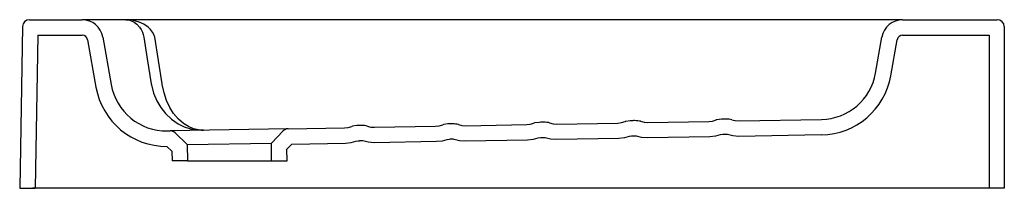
# Model space of a CAD drawing. Header units: millimetres. Extents: x 0 to 0.702, y 0 to 0.12.
import ezdxf

# ---------------------------------------------------------------- set-up
doc = ezdxf.new("R2010")
doc.units = ezdxf.units.MM
doc.layers.add('BLOCKS', color=3, linetype='Continuous')

msp = doc.modelspace()

# ---------------------------------------------------------------- linework, layer by layer
at = {"layer": 'BLOCKS'}
for p, q in [((0.00701, 0.12), (0.04451, 0.12)), ((0.07564, 0.12), (0.04451, 0.12)), ((0.62968, 0.12), (0.07564, 0.12)), ((0.62968, 0.12), (0.69718, 0.12)), ((0.00201, 0.11509), (0, 0)), ((0.70218, 0.11509), (0.70218, 0)), ((0.0129, 0.109), (0.011, 0)), ((0.0129, 0.109), (0.04451, 0.109)), ((0.04845, 0.10569), (0.05439, 0.07198)), ((0.05928, 0.1076), (0.06523, 0.07389)), ((0.10162, 0.07439), (0.09627, 0.1076)), ((0.6104, 0.08203), (0.61491, 0.1076)), ((0.62123, 0.08012), (0.62574, 0.10569)), ((0.62968, 0.109), (0.69128, 0.109)), ((0.69128, 0.109), (0.69128, 0)), ((0.09377, 0.07439), (0.09389, 0.0737)), ((0.10171, 0.07384), (0.10162, 0.07439)), ((0.50219, 0.04927), (0.50216, 0.04927)), ((0.5022, 0.04927), (0.50219, 0.04927)), ((0.19136, 0.04234), (0.10723, 0.04088)), ((0.19136, 0.04234), (0.23157, 0.04305)), ((0.24223, 0.04473), (0.2422, 0.04473)), ((0.24224, 0.04473), (0.24223, 0.04473)), ((0.25304, 0.04342), (0.29656, 0.04418)), ((0.30722, 0.04587), (0.30719, 0.04587)), ((0.30723, 0.04587), (0.30722, 0.04587)), ((0.31803, 0.04455), (0.36155, 0.04531)), ((0.37221, 0.047), (0.37218, 0.047)), ((0.37222, 0.047), (0.37221, 0.047)), ((0.38302, 0.04569), (0.42654, 0.04645)), ((0.4372, 0.04814), (0.43717, 0.04813)), ((0.43721, 0.04813), (0.4372, 0.04814)), ((0.44801, 0.04682), (0.49153, 0.04758)), ((0.513, 0.04796), (0.57171, 0.04898)), ((0.10532, 0.04084), (0.10723, 0.04088)), ((0.11948, 0.03109), (0.11079, 0.03947)), ((0.18785, 0.04082), (0.17947, 0.03213)), ((0.10856, 0.02634), (0.10494, 0.02984)), ((0.11948, 0.03109), (0.17947, 0.03213)), ((0.11948, 0.03109), (0.11968, 0.01947)), ((0.17969, 0.01947), (0.17947, 0.03213)), ((0.19404, 0.03139), (0.19054, 0.02777)), ((0.10856, 0.02634), (0.10868, 0.01947)), ((0.19069, 0.01947), (0.19054, 0.02777)), ((0.11968, 0.01947), (0.10868, 0.01947)), ((0.11968, 0.01947), (0.17969, 0.01947)), ((0.17969, 0.01947), (0.19069, 0.01947)), ((0, 0), (0.011, 0)), ((0.69128, 0), (0.0091, 0)), ((0.70218, 0), (0.69128, 0))]:
    msp.add_line(p, q, dxfattribs=at)
at = {"layer": 'BLOCKS', "flags": 128}
for points in [[(0.09627, 0.1076), (0.09565, 0.10943), (0.09478, 0.11109), (0.09331, 0.11305), (0.09161, 0.1147), (0.08852, 0.11683), (0.0852, 0.11834), (0.08048, 0.11959), (0.07566, 0.12), (0.07564, 0.12)], [(0.07564, 0.12), (0.07565, 0.12), (0.07864, 0.1196), (0.08156, 0.11834), (0.08362, 0.11683), (0.08553, 0.1147), (0.08659, 0.11305), (0.0875, 0.11109), (0.08804, 0.10943), (0.08842, 0.1076)], [(0.08842, 0.1076), (0.09093, 0.09204), (0.09377, 0.07439)], [(0.09389, 0.0737), (0.09542, 0.06778), (0.0977, 0.06229), (0.10061, 0.05741), (0.10404, 0.05314), (0.10834, 0.04915), (0.11301, 0.04598), (0.11739, 0.04386), (0.12192, 0.04237), (0.12653, 0.04152), (0.12976, 0.0413), (0.13073, 0.04129), (0.13103, 0.04129), (0.13112, 0.04129), (0.13115, 0.04129)], [(0.13115, 0.04129), (0.13113, 0.04129), (0.13105, 0.04129), (0.13082, 0.04129), (0.13006, 0.0413), (0.12752, 0.04154), (0.12388, 0.04241), (0.12031, 0.04391), (0.11686, 0.04605), (0.11317, 0.04923), (0.10977, 0.05324), (0.10706, 0.05752), (0.10475, 0.06242), (0.10293, 0.06791), (0.10171, 0.07384)], [(0.50216, 0.04927), (0.502, 0.04926), (0.50167, 0.04926), (0.50038, 0.0492), (0.49719, 0.04876), (0.49672, 0.04861)], [(0.5022, 0.04927), (0.5022, 0.04927), (0.50219, 0.04927), (0.50218, 0.04927), (0.50217, 0.04927), (0.50217, 0.04927), (0.50216, 0.04927)], [(0.50779, 0.0488), (0.50701, 0.049), (0.50586, 0.04916), (0.50471, 0.04924), (0.50346, 0.04928), (0.50283, 0.04928), (0.5022, 0.04927)], [(0.23157, 0.04305), (0.23417, 0.04332), (0.23676, 0.04407)], [(0.2422, 0.04473), (0.24204, 0.04473), (0.24171, 0.04472), (0.24041, 0.04466), (0.23723, 0.04422), (0.23676, 0.04407)], [(0.24224, 0.04473), (0.24223, 0.04473), (0.24223, 0.04473), (0.24222, 0.04473), (0.24221, 0.04473), (0.24221, 0.04473), (0.2422, 0.04473)], [(0.24783, 0.04426), (0.24705, 0.04446), (0.2459, 0.04462), (0.24475, 0.04471), (0.2435, 0.04474), (0.24287, 0.04474), (0.24224, 0.04473)], [(0.24783, 0.04426), (0.25035, 0.04361), (0.25304, 0.04342)], [(0.29656, 0.04418), (0.29916, 0.04445), (0.30175, 0.0452)], [(0.30719, 0.04587), (0.30703, 0.04586), (0.3067, 0.04585), (0.30541, 0.0458), (0.30222, 0.04536), (0.30175, 0.0452)], [(0.30723, 0.04587), (0.30723, 0.04587), (0.30722, 0.04587), (0.30721, 0.04587), (0.3072, 0.04587), (0.3072, 0.04587), (0.30719, 0.04587)], [(0.31282, 0.04539), (0.31204, 0.0456), (0.31089, 0.04576), (0.30974, 0.04584), (0.30849, 0.04587), (0.30786, 0.04587), (0.30723, 0.04587)], [(0.31282, 0.04539), (0.31534, 0.04475), (0.31803, 0.04455)], [(0.36155, 0.04531), (0.36415, 0.04559), (0.36674, 0.04634)], [(0.37218, 0.047), (0.37202, 0.047), (0.37169, 0.04699), (0.3704, 0.04693), (0.36721, 0.04649), (0.36674, 0.04634)], [(0.37222, 0.047), (0.37222, 0.047), (0.37221, 0.047), (0.3722, 0.047), (0.37219, 0.047), (0.37219, 0.047), (0.37218, 0.047)], [(0.37781, 0.04653), (0.37703, 0.04673), (0.37588, 0.04689), (0.37473, 0.04697), (0.37348, 0.04701), (0.37285, 0.04701), (0.37222, 0.047)], [(0.37781, 0.04653), (0.38033, 0.04588), (0.38302, 0.04569)], [(0.42654, 0.04645), (0.42914, 0.04672), (0.43173, 0.04747)], [(0.43717, 0.04813), (0.43701, 0.04813), (0.43668, 0.04812), (0.43539, 0.04807), (0.4322, 0.04763), (0.43173, 0.04747)], [(0.43721, 0.04813), (0.43721, 0.04813), (0.4372, 0.04813), (0.43719, 0.04813), (0.43718, 0.04813), (0.43718, 0.04813), (0.43717, 0.04813)], [(0.4428, 0.04766), (0.44202, 0.04787), (0.44087, 0.04803), (0.43972, 0.04811), (0.43847, 0.04814), (0.43784, 0.04814), (0.43721, 0.04813)], [(0.4428, 0.04766), (0.44532, 0.04702), (0.44801, 0.04682)], [(0.49153, 0.04758), (0.49413, 0.04786), (0.49672, 0.04861)], [(0.50779, 0.0488), (0.51031, 0.04815), (0.513, 0.04796)], [(0.3724, 0.036), (0.37226, 0.036), (0.37206, 0.03599), (0.37138, 0.03597), (0.36963, 0.03572), (0.36627, 0.03475), (0.36222, 0.03432), (0.31773, 0.03355), (0.31358, 0.03385), (0.3098, 0.03481), (0.30921, 0.03485), (0.30834, 0.03487), (0.30791, 0.03487), (0.30735, 0.03487)], [(0.43739, 0.03714), (0.43725, 0.03713), (0.43705, 0.03713), (0.43637, 0.0371), (0.43462, 0.03686), (0.43126, 0.03588), (0.42721, 0.03546), (0.38272, 0.03468), (0.37857, 0.03498), (0.37479, 0.03594), (0.3742, 0.03598), (0.37333, 0.03601), (0.3729, 0.03601), (0.37234, 0.036)], [(0.50238, 0.03827), (0.50224, 0.03827), (0.50204, 0.03826), (0.50136, 0.03823), (0.49961, 0.03799), (0.49625, 0.03702), (0.4922, 0.03659), (0.44771, 0.03582), (0.44356, 0.03612), (0.43978, 0.03708), (0.43919, 0.03712), (0.43832, 0.03714), (0.43789, 0.03714), (0.43733, 0.03714)], [(0.5719, 0.03798), (0.5127, 0.03695), (0.50855, 0.03725), (0.50477, 0.03821), (0.50418, 0.03825), (0.50331, 0.03828), (0.50288, 0.03828), (0.50232, 0.03827)], [(0.19404, 0.03139), (0.23224, 0.03206), (0.23629, 0.03248), (0.23965, 0.03345), (0.2414, 0.0337), (0.24208, 0.03373), (0.24228, 0.03373), (0.24242, 0.03373)], [(0.30741, 0.03487), (0.30727, 0.03486), (0.30707, 0.03486), (0.30639, 0.03483), (0.30464, 0.03459), (0.30128, 0.03362), (0.29723, 0.03319), (0.25274, 0.03241), (0.24859, 0.03271), (0.24481, 0.03367), (0.24422, 0.03372), (0.24335, 0.03374), (0.24292, 0.03374), (0.24236, 0.03373)]]:
    msp.add_lwpolyline(points, dxfattribs=at)
at = {"layer": 'BLOCKS'}
for centre, radius, start, end in [((0.00701, 0.115), 0.005, 90, 179), ((0.04451, 0.105), 0.015, 10, 90), ((0.62968, 0.105), 0.015, 90, 170), ((0.69718, 0.115), 0.005, 1, 90), ((0.04451, 0.105), 0.004, 10, 90), ((0.62968, 0.105), 0.004, 90, 170), ((0.57101, 0.08898), 0.04, 271, 350), ((0.57101, 0.08898), 0.051, 271, 350), ((0.10462, 0.08084), 0.051, 190, 270.35759), ((0.10462, 0.08084), 0.04, 190, 271), ((0.19145, 0.03734), 0.005, 91, 136), ((0.10732, 0.03588), 0.005, 46, 91)]:
    msp.add_arc(centre, radius, start, end, dxfattribs=at)

doc.saveas('drawing.dxf')
